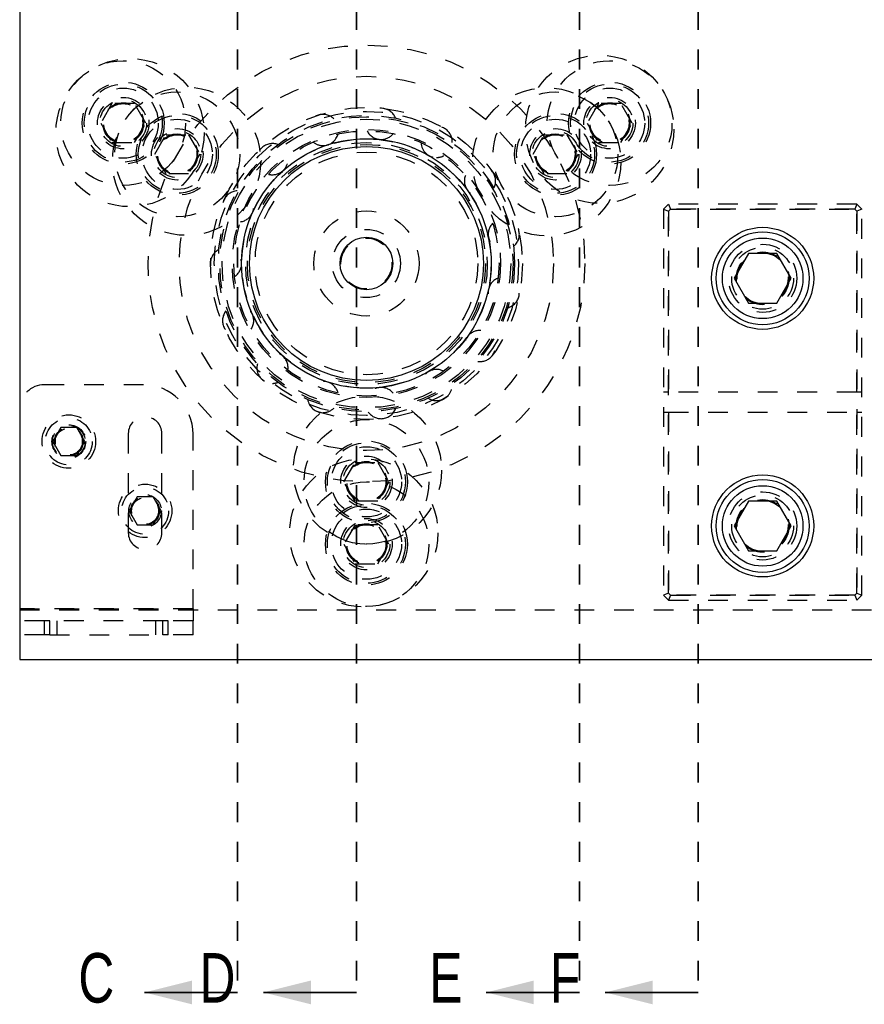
# Model space of a CAD drawing. Header units: inches. Extents: x 1880 to 2363, y -453 to -54.
# Tile 64 of 256: x 1897.68 to 1901.94, y -428.98 to -424. Entities that reach past the tile are written whole.
import ezdxf

# ---------------------------------------------------------------- set-up
doc = ezdxf.new("R2010")
doc.units = ezdxf.units.IN
doc.header["$LTSCALE"] = 0.5
doc.header["$MEASUREMENT"] = 0
doc.linetypes.add('HIDDEN', pattern=[0.225, 0.15, -0.075])
doc.linetypes.add('PHANTOM', pattern=[0.25, 0.125, -0.025, 0.025, -0.025, 0.025, -0.025])
doc.layers.add('SID-M-H', color=4, linetype='HIDDEN')
doc.layers.add('SID-M-S', color=105, linetype='Continuous')
doc.styles.add('SLDTEXTSTYLE0', font='TXT', dxfattribs={"width": 0.595745})

msp = doc.modelspace()

# ---------------------------------------------------------------- linework, layer by layer
at = {"color": 7, "linetype": 'PHANTOM', "lineweight": 35}
for p, q in [((1898.77767, -411.55517), (1898.77767, -428.91517)), ((1899.37767, -411.55517), (1899.37767, -428.91517)), ((1900.50267, -411.55517), (1900.50267, -428.91517)), ((1901.10267, -411.55517), (1901.10267, -428.91517))]:
    msp.add_line(p, q, dxfattribs=at)
at = {"color": 7, "linetype": 'Continuous', "lineweight": 35}
for p, q in [((1898.77767, -428.91517), (1898.30767, -428.91517)), ((1899.37767, -428.91517), (1898.90767, -428.91517)), ((1900.50267, -428.91517), (1900.03267, -428.91517)), ((1901.10267, -428.91517), (1900.63267, -428.91517))]:
    msp.add_line(p, q, dxfattribs=at)
for points in [[(1898.30767, -428.91517), (1898.54767, -428.97517), (1898.54767, -428.85517)], [(1898.90767, -428.91517), (1899.14767, -428.97517), (1899.14767, -428.85517)], [(1900.03267, -428.91517), (1900.27267, -428.97517), (1900.27267, -428.85517)], [(1900.63267, -428.91517), (1900.87267, -428.97517), (1900.87267, -428.85517)]]:
    msp.add_solid(points, dxfattribs=at)
at = {"layer": 'SID-M-H'}
for p, q in [((1898.1434, -424.42808), (1898.08658, -424.52651)), ((1898.25705, -424.42808), (1898.1434, -424.42808)), ((1898.31388, -424.52651), (1898.25705, -424.42808)), ((1900.59828, -424.42808), (1900.54145, -424.52651)), ((1900.71193, -424.42808), (1900.59828, -424.42808)), ((1900.76876, -424.52651), (1900.71193, -424.42808)), ((1898.08658, -424.52651), (1898.1434, -424.62493)), ((1898.25705, -424.62493), (1898.31388, -424.52651)), ((1900.54145, -424.52651), (1900.59828, -424.62493)), ((1900.71193, -424.62493), (1900.76876, -424.52651)), ((1898.35934, -424.68399), (1898.41617, -424.58556)), ((1898.41617, -424.58556), (1898.52982, -424.58556)), ((1898.52982, -424.58556), (1898.58664, -424.68399)), ((1900.26869, -424.68399), (1900.32551, -424.58556)), ((1900.32551, -424.58556), (1900.43917, -424.58556)), ((1900.43917, -424.58556), (1900.49599, -424.68399)), ((1898.1434, -424.62493), (1898.25705, -424.62493)), ((1900.59828, -424.62493), (1900.71193, -424.62493)), ((1898.41617, -424.78241), (1898.35934, -424.68399)), ((1898.58664, -424.68399), (1898.52982, -424.78241)), ((1900.32551, -424.78241), (1900.26869, -424.68399)), ((1900.49599, -424.68399), (1900.43917, -424.78241)), ((1898.52982, -424.78241), (1898.41617, -424.78241)), ((1900.43917, -424.78241), (1900.32551, -424.78241)), ((1900.95267, -424.93517), (1900.92767, -424.96017)), ((1901.90267, -424.93517), (1900.95267, -424.93517)), ((1900.95267, -424.93517), (1900.96302, -424.96017)), ((1901.90267, -424.93517), (1901.89231, -424.96017)), ((1901.92767, -424.96017), (1901.90267, -424.93517)), ((1900.92767, -424.96017), (1900.92767, -426.91017)), ((1900.92767, -424.96017), (1900.95267, -424.97052)), ((1900.96302, -424.96017), (1900.95267, -424.97052)), ((1900.95267, -424.97052), (1900.96302, -424.96017)), ((1900.95267, -424.97052), (1900.95267, -425.88517)), ((1900.95267, -426.89981), (1900.95267, -424.97052)), ((1901.89231, -424.96017), (1900.96302, -424.96017)), ((1900.96302, -424.96017), (1901.89231, -424.96017)), ((1901.90267, -424.97052), (1901.89231, -424.96017)), ((1901.89231, -424.96017), (1901.90267, -424.97052)), ((1901.92767, -424.96017), (1901.90267, -424.97052)), ((1901.90267, -425.88517), (1901.90267, -424.97052)), ((1901.90267, -424.97052), (1901.90267, -426.89981)), ((1901.92767, -426.91017), (1901.92767, -424.96017)), ((1898.30267, -425.84717), (1897.80267, -425.84717)), ((1900.95267, -425.88517), (1900.92767, -425.88517)), ((1901.90267, -425.88517), (1900.95267, -425.88517)), ((1901.92767, -425.88517), (1901.90267, -425.88517)), ((1900.92767, -425.98517), (1900.95267, -425.98517)), ((1900.95267, -425.98517), (1900.95267, -426.89981)), ((1900.95267, -425.98517), (1901.90267, -425.98517)), ((1901.90267, -426.89981), (1901.90267, -425.98517)), ((1901.90267, -425.98517), (1901.92767, -425.98517)), ((1897.88507, -426.06386), (1897.84448, -426.13417)), ((1897.96626, -426.06386), (1897.88507, -426.06386)), ((1898.00686, -426.13417), (1897.96626, -426.06386)), ((1897.84448, -426.13417), (1897.88507, -426.20448)), ((1897.96626, -426.20448), (1898.00686, -426.13417)), ((1898.22567, -426.09417), (1898.22567, -426.59417)), ((1898.39567, -426.59417), (1898.39567, -426.09417)), ((1898.55267, -426.97917), (1898.55267, -426.09717)), ((1897.88507, -426.20448), (1897.96626, -426.20448)), ((1899.31401, -426.33753), (1899.37084, -426.2391)), ((1899.37084, -426.2391), (1899.48449, -426.2391)), ((1899.48449, -426.2391), (1899.54132, -426.33753)), ((1899.37084, -426.43596), (1899.31401, -426.33753)), ((1899.54132, -426.33753), (1899.48449, -426.43596)), ((1898.27007, -426.41386), (1898.22948, -426.48417)), ((1898.35126, -426.41386), (1898.27007, -426.41386)), ((1898.39186, -426.48417), (1898.35126, -426.41386)), ((1899.48449, -426.43596), (1899.37084, -426.43596)), ((1898.22948, -426.48417), (1898.27007, -426.55448)), ((1898.35126, -426.55448), (1898.39186, -426.48417)), ((1898.27007, -426.55448), (1898.35126, -426.55448)), ((1899.37084, -426.55407), (1899.31401, -426.65249)), ((1899.48449, -426.55407), (1899.37084, -426.55407)), ((1899.54132, -426.65249), (1899.48449, -426.55407)), ((1899.31401, -426.65249), (1899.37084, -426.75092)), ((1899.48449, -426.75092), (1899.54132, -426.65249)), ((1899.37084, -426.75092), (1899.48449, -426.75092)), ((1900.95267, -426.89981), (1900.92767, -426.91017)), ((1900.92767, -426.91017), (1900.95267, -426.93517)), ((1900.95267, -426.89981), (1900.96302, -426.91017)), ((1900.96302, -426.91017), (1900.95267, -426.89981)), ((1900.96302, -426.91017), (1900.95267, -426.93517)), ((1900.96302, -426.91017), (1901.89231, -426.91017)), ((1901.89231, -426.91017), (1900.96302, -426.91017)), ((1901.89231, -426.91017), (1901.90267, -426.89981)), ((1901.90267, -426.89981), (1901.89231, -426.91017)), ((1901.89231, -426.91017), (1901.90267, -426.93517)), ((1901.90267, -426.89981), (1901.92767, -426.91017)), ((1901.90267, -426.93517), (1901.92767, -426.91017)), ((1897.67767, -426.97917), (1898.55267, -426.97917)), ((1898.55267, -426.97917), (1897.67767, -426.97917)), ((1898.55267, -426.97917), (1898.55267, -427.03917)), ((1900.95267, -426.93517), (1901.90267, -426.93517)), ((1910.17767, -426.98517), (1897.67767, -426.98517)), ((1897.80267, -427.03917), (1897.67767, -427.03917)), ((1897.80267, -427.11017), (1897.80267, -427.03917)), ((1897.82959, -427.03917), (1897.80267, -427.03917)), ((1897.82959, -427.11017), (1897.82959, -427.03917)), ((1898.40074, -427.03917), (1897.82959, -427.03917)), ((1897.86517, -427.03917), (1897.86517, -427.11017)), ((1898.36517, -427.11017), (1898.36517, -427.03917)), ((1898.40074, -427.11017), (1898.40074, -427.03917)), ((1898.42767, -427.03917), (1898.40074, -427.03917)), ((1898.42767, -427.11017), (1898.42767, -427.03917)), ((1898.55267, -427.03917), (1898.42767, -427.03917)), ((1898.55267, -427.11017), (1898.55267, -427.03917)), ((1897.80267, -427.11017), (1897.67767, -427.11017)), ((1897.82959, -427.11017), (1897.80267, -427.11017)), ((1897.82959, -427.11017), (1898.40074, -427.11017)), ((1898.42767, -427.11017), (1898.40074, -427.11017)), ((1898.55267, -427.11017), (1898.42767, -427.11017))]:
    msp.add_line(p, q, dxfattribs=at)
for centre, radius in [((1899.42767, -425.23517), 1.10236), ((1900.60511, -424.55794), 0.37402), ((1898.23435, -424.57471), 0.37402), ((1898.20023, -424.52651), 0.31496), ((1900.6551, -424.52651), 0.31496), ((1899.42767, -425.23517), 0.94488), ((1898.20023, -424.52651), 0.20669), ((1898.20023, -424.52651), 0.19685), ((1898.52006, -424.71966), 0.37402), ((1900.33723, -424.7221), 0.37402), ((1900.6551, -424.52651), 0.20669), ((1900.6551, -424.52651), 0.19685), ((1898.20023, -424.52651), 0.17717), ((1898.20023, -424.52651), 0.12992), ((1898.47299, -424.68399), 0.31496), ((1900.38234, -424.68399), 0.31496), ((1900.6551, -424.52651), 0.17717), ((1900.6551, -424.52651), 0.12992), ((1898.20023, -424.52651), 0.11811), ((1898.20023, -424.52651), 0.10289), ((1898.20023, -424.52651), 0.10262), ((1898.20023, -424.52651), 0.1021), ((1898.20023, -424.52651), 0.09843), ((1899.42767, -425.23517), 0.7874), ((1900.6551, -424.52651), 0.11811), ((1900.6551, -424.52651), 0.10289), ((1900.6551, -424.52651), 0.10262), ((1900.6551, -424.52651), 0.1021), ((1900.6551, -424.52651), 0.09843), ((1898.47299, -424.68399), 0.20669), ((1898.47299, -424.68399), 0.19685), ((1899.42767, -425.23517), 0.76772), ((1899.42767, -425.23517), 0.74803), ((1899.42767, -425.23517), 0.74016), ((1899.42767, -425.23517), 0.74016), ((1900.38234, -424.68399), 0.20669), ((1900.38234, -424.68399), 0.19685), ((1898.47299, -424.68399), 0.17717), ((1899.42767, -425.23517), 0.72835), ((1900.38234, -424.68399), 0.17717), ((1898.47299, -424.68399), 0.12992), ((1898.47299, -424.68399), 0.11811), ((1898.47299, -424.68399), 0.10289), ((1898.47299, -424.68399), 0.10262), ((1898.47299, -424.68399), 0.1021), ((1898.47299, -424.68399), 0.09843), ((1899.42767, -425.23517), 0.67717), ((1899.42767, -425.23517), 0.67717), ((1899.42767, -425.23517), 0.66929), ((1900.38234, -424.68399), 0.12992), ((1900.38234, -424.68399), 0.11811), ((1900.38234, -424.68399), 0.10289), ((1900.38234, -424.68399), 0.10262), ((1900.38234, -424.68399), 0.1021), ((1900.38234, -424.68399), 0.09843), ((1899.42767, -425.23517), 0.62932), ((1899.42767, -425.23517), 0.61024), ((1899.42767, -425.23517), 0.60095), ((1899.42767, -425.23517), 0.56218), ((1899.42767, -425.23517), 0.2655), ((1899.42767, -425.23517), 0.172), ((1899.42767, -425.23517), 0.1285), ((1901.42767, -425.31017), 0.172), ((1901.42767, -425.31017), 0.15625), ((1901.42767, -425.31017), 0.13297), ((1901.42767, -425.31017), 0.13297), ((1901.42767, -425.31017), 0.1327), ((1901.42767, -425.31017), 0.1327), ((1901.42767, -425.31017), 0.13218), ((1901.42767, -425.31017), 0.1285), ((1899.43286, -426.2787), 0.37402), ((1897.92567, -426.13417), 0.135), ((1897.92567, -426.13417), 0.1186), ((1899.42767, -426.33753), 0.31496), ((1897.92567, -426.13417), 0.085), ((1897.92567, -426.13417), 0.082), ((1897.92567, -426.13417), 0.07247), ((1897.92567, -426.13417), 0.0722), ((1897.92567, -426.13417), 0.07168), ((1897.92567, -426.13417), 0.068), ((1899.42767, -426.33753), 0.20669), ((1899.42767, -426.33753), 0.19685), ((1899.42767, -426.33753), 0.17717), ((1899.41423, -426.59499), 0.37402), ((1899.42767, -426.33753), 0.12992), ((1899.42767, -426.33753), 0.11811), ((1899.42767, -426.33753), 0.10289), ((1899.42767, -426.33753), 0.10262), ((1899.42767, -426.33753), 0.1021), ((1899.42767, -426.33753), 0.09843), ((1898.31067, -426.48417), 0.135), ((1898.31067, -426.48417), 0.1186), ((1899.42767, -426.65249), 0.31496), ((1898.31067, -426.48417), 0.082), ((1898.31067, -426.48417), 0.07247), ((1898.31067, -426.48417), 0.0722), ((1898.31067, -426.48417), 0.07168), ((1898.31067, -426.48417), 0.068), ((1901.42767, -426.56017), 0.172), ((1901.42767, -426.56017), 0.15625), ((1901.42767, -426.56017), 0.13297), ((1901.42767, -426.56017), 0.13297), ((1901.42767, -426.56017), 0.1327), ((1901.42767, -426.56017), 0.1327), ((1901.42767, -426.56017), 0.13218), ((1901.42767, -426.56017), 0.1285), ((1899.42767, -426.65249), 0.20669), ((1899.42767, -426.65249), 0.19685), ((1899.42767, -426.65249), 0.17717), ((1899.42767, -426.65249), 0.12992), ((1899.42767, -426.65249), 0.11811), ((1899.42767, -426.65249), 0.10289), ((1899.42767, -426.65249), 0.10262), ((1899.42767, -426.65249), 0.1021), ((1899.42767, -426.65249), 0.09843)]:
    msp.add_circle(centre, radius, dxfattribs=at)
for centre, radius, start, end in [((1899.20868, -424.56119), 0.07874, 45.54405, 170.69474), ((1899.50174, -424.53039), 0.07874, 21.55885, 146.69052), ((1899.782, -424.62145), 0.07874, 357.5709, 122.68784), ((1899.20868, -424.56119), 0.07874, 270, 345.17132), ((1899.50174, -424.53039), 0.07874, 207.00596, 270), ((1899.50174, -424.53039), 0.07874, 270, 321.17002), ((1898.95348, -424.70853), 0.07874, 69.52617, 194.70013), ((1899.20868, -424.56119), 0.07874, 230.98449, 270), ((1899.782, -424.62145), 0.07874, 183.0241, 270), ((1898.95348, -424.70853), 0.07874, 270, 9.17438), ((1899.782, -424.62145), 0.07874, 270, 297.17084), ((1900.00099, -424.81863), 0.07874, 333.58053, 98.68701), ((1898.95348, -424.70853), 0.07874, 255.1572, 270), ((1900.00099, -424.81863), 0.07874, 159.03925, 270), ((1898.78027, -424.94693), 0.07874, 93.70653, 218.70638), ((1898.78027, -424.94693), 0.07874, 279.10081, 33.17888), ((1900.12084, -425.08783), 0.07874, 135.05174, 249.22792), ((1900.12084, -425.08783), 0.07874, 309.58809, 74.68868), ((1898.719, -425.23517), 0.07874, 117.68554, 242.71312), ((1898.719, -425.23517), 0.07874, 303.09688, 57.18447), ((1900.12084, -425.38251), 0.07874, 111.06191, 225.22581), ((1900.12084, -425.38251), 0.07874, 285.59392, 50.68904), ((1898.78027, -425.52341), 0.07874, 141.66796, 270), ((1898.78027, -425.52341), 0.07874, 327.09338, 81.19082), ((1900.00099, -425.65171), 0.07874, 87.07011, 201.22206), ((1900.00099, -425.65171), 0.07874, 270, 26.69692), ((1898.95348, -425.76181), 0.07874, 351.08995, 105.1976), ((1900.00099, -425.65171), 0.07874, 261.60878, 270), ((1898.95348, -425.76181), 0.07874, 165.65345, 270), ((1899.782, -425.84889), 0.07874, 63.07667, 177.21702), ((1898.95348, -425.76181), 0.07874, 270, 290.73979), ((1899.20868, -425.90915), 0.07874, 15.08625, 129.20445), ((1897.80267, -425.97217), 0.125, 90, 180), ((1898.30267, -426.09717), 0.25, 0, 90), ((1899.50174, -425.93995), 0.07874, 39.08194, 153.21103), ((1899.782, -425.84889), 0.07874, 270, 2.70804), ((1899.20868, -425.90915), 0.07874, 189.64167, 270), ((1899.782, -425.84889), 0.07874, 237.62492, 270), ((1899.20868, -425.90915), 0.07874, 270, 314.73263), ((1899.50174, -425.93995), 0.07874, 213.63227, 270), ((1899.50174, -425.93995), 0.07874, 270, 338.72218), ((1898.31067, -426.09417), 0.085, 0, 180), ((1898.31067, -426.59417), 0.085, 180, 0)]:
    msp.add_arc(centre, radius, start, end, dxfattribs=at)
at = {"layer": 'SID-M-S'}
for p, q in [((1897.67767, -413.23517), (1897.67767, -427.23517)), ((1901.3555, -425.18517), (1901.28333, -425.31017)), ((1901.49983, -425.18517), (1901.3555, -425.18517)), ((1901.572, -425.31017), (1901.49983, -425.18517)), ((1901.28333, -425.31017), (1901.3555, -425.43517)), ((1901.49983, -425.43517), (1901.572, -425.31017)), ((1901.3555, -425.43517), (1901.49983, -425.43517)), ((1901.3555, -426.43517), (1901.28333, -426.56017)), ((1901.49983, -426.43517), (1901.3555, -426.43517)), ((1901.572, -426.56017), (1901.49983, -426.43517)), ((1901.28333, -426.56017), (1901.3555, -426.68517)), ((1901.49983, -426.68517), (1901.572, -426.56017)), ((1901.3555, -426.68517), (1901.49983, -426.68517)), ((1897.67767, -427.23517), (1910.17767, -427.23517))]:
    msp.add_line(p, q, dxfattribs=at)
for centre, radius in [((1899.42767, -425.23517), 0.62992), ((1899.42767, -425.23517), 0.59055), ((1901.42767, -425.31017), 0.2575), ((1901.42767, -425.31017), 0.23438), ((1899.42767, -425.23517), 0.13287), ((1901.42767, -425.31017), 0.20312), ((1901.42767, -426.56017), 0.2575), ((1901.42767, -426.56017), 0.23438), ((1901.42767, -426.56017), 0.20312)]:
    msp.add_circle(centre, radius, dxfattribs=at)

# ---------------------------------------------------------------- texts
at = {"color": 7, "style": 'SLDTEXTSTYLE0', "width": 0.75}
for s, p in [('C', (1897.97385, -428.96667)), ('D', (1898.58529, -428.96667)), ('E', (1899.74462, -428.96667)), ('F', (1900.35357, -428.96667))]:
    msp.add_text(s, height=0.25, dxfattribs=at).set_placement(p)

doc.saveas('drawing.dxf')
